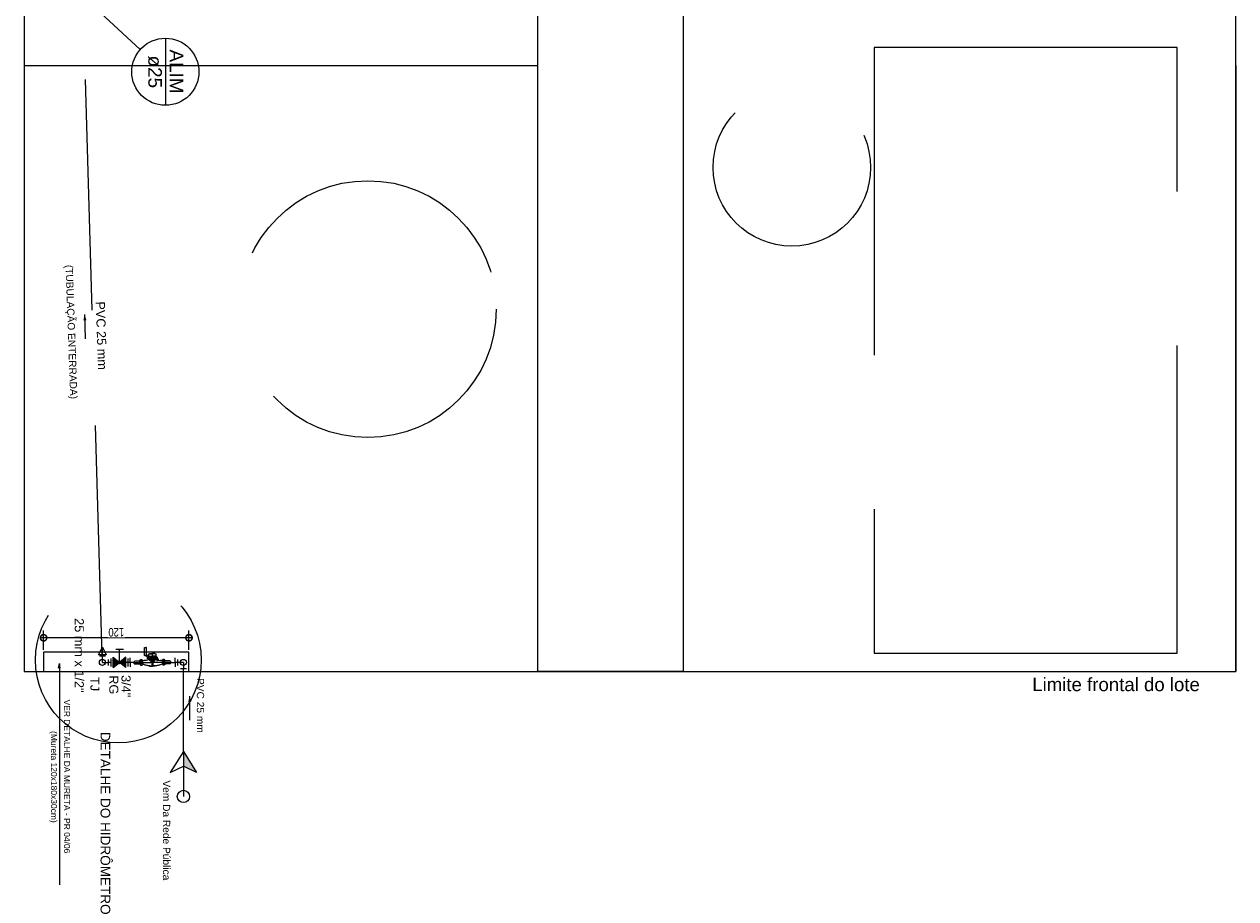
# Model space of a CAD drawing. Header units: millimetres. Extents: x -20654 to 2526, y -8238 to 977.
# Tile 64 of 219: x -10327 to -10317, y -4113 to -4106. Entities that reach past the tile are written whole.
import ezdxf

# ---------------------------------------------------------------- set-up
doc = ezdxf.new("R2010")
doc.units = ezdxf.units.MM
doc.linetypes.add('DASHDOT', pattern=[2.54, 1.27, -0.635, 0, -0.635])
doc.linetypes.add('HIDDEN2', pattern=[0.47625, 0.3175, -0.15875])
for name, color, linetype in [('01 CONTORNO_dwg', 252, 'Continuous'), ('A-FLOR', 252, 'Continuous'), ('AF-Condutos', 4, 'Continuous'), ('AL-Condutos', 3, 'Continuous'), ('CV-Indicação coluna', 7, 'Continuous'), ('P-PIPE-IDEN', 7, 'Continuous'), ('Simbolos', 7, 'Continuous'), ('Simbolos conexões', 5, 'Continuous'), ('Simbolos_int', 8, 'Continuous'), ('TEXT', 7, 'Continuous'), ('Textos', 7, 'Continuous'), ('TQ-Conexões', 7, 'Continuous')]:
    doc.layers.add(name, color=color, linetype=linetype)
doc.styles.add('Arial', font='arial.ttf', dxfattribs={"height": 100})
doc.styles.add('Arial_4', font='arial.ttf', dxfattribs={"width": 0.8, "height": 0.07})
doc.styles.add('Arial_5', font='arial.ttf', dxfattribs={"height": 0.0825})
doc.styles.add('Arial_9', font='arial.ttf', dxfattribs={"height": 0.0625})
doc.dimstyles.new('COTAS', dxfattribs={"dimscale": 0.3048, "dimtxt": 0.07, "dimasz": 0.341207, "dimexe": 0.19685, "dimexo": 0.0625, "dimgap": 0.032808, "dimtad": 3, "dimdec": 0, "dimlfac": 100, "dimzin": 0, "dimdsep": 46, "dimtxsty": 'Arial_4', "dimblk1": 'DOTSMALL', "dimblk2": 'DOTSMALL', "dimsah": 1, "dimcen": 0.09, "dimdle": 0.065617, "dimazin": 0, "dimtfac": 1, "dimtdec": 0, "dimtmove": 0, "dimatfit": 0, "dimfxl": 0.328084, "dimfxlon": 1, "dimtvp": 1, "dimtfill": 1, "dimtolj": 1, "dimtzin": 0, "dimarcsym": 2})

# ---------------------------------------------------------------- blocks, each defined once
blk = doc.blocks.new('_DotSmall')
at = {"color": 0, "linetype": 'ByBlock', "const_width": 0.5}
blk.add_lwpolyline([(-0.0625, 0, 1), (0.0625, 0, 1)], format="xyb", close=True, dxfattribs=at)
blk = doc.blocks.new('*D135')
at = {"color": 0, "lineweight": -2, "ltscale": 2, "transparency": 16777216}
for p, q in [((-10327.109, -4110.906), (-10327.109, -4110.747)), ((-10325.909, -4110.906), (-10325.909, -4110.747)), ((-10325.889, -4110.807), (-10327.129, -4110.807))]:
    blk.add_line(p, q, dxfattribs=at)
at = {"layer": 'Defpoints', "color": 0, "ltscale": 2, "transparency": 16777216}
for p in [(-10327.109, -4110.807), (-10327.109, -4110.925), (-10325.909, -4110.925)]:
    blk.add_point(p, dxfattribs=at)
at = {"color": 0, "lineweight": -2, "ltscale": 2, "transparency": 16777216, "xscale": 0.104, "yscale": 0.104, "zscale": 0.104, "rotation": 180}
blk.add_blockref('_DotSmall', (-10327.109, -4110.807), dxfattribs=at)
at = {"color": 0, "lineweight": -2, "ltscale": 2, "transparency": 16777216, "xscale": 0.104, "yscale": 0.104, "zscale": 0.104}
blk.add_blockref('_DotSmall', (-10325.909, -4110.807), dxfattribs=at)
at = {"color": 0, "ltscale": 2, "transparency": 16777216, "insert": (-10326.509, -4110.761), "char_height": 0.07, "attachment_point": 5, "rotation": 180, "style": 'Arial_4', "bg_fill": 3, "box_fill_scale": 1.1, "bg_fill_color": 256, "bg_fill_true_color": 13158600, "bg_fill_transparency": 0}
blk.add_mtext('\\A1;120', dxfattribs=at)
blk = doc.blocks.new('Anotacao_Coluna - Coluna-1332778-9 COBERTURA')
at = {"layer": 'P-PIPE-IDEN'}
blk.add_line((-0.0062, 0), (0.0062, 0), dxfattribs=at)
blk.add_circle((0, 0), 0.0062, dxfattribs=at)
blk = doc.blocks.new('terreo')
at = {"layer": '01 CONTORNO_dwg'}
for p, q in [((-16777, -9445), (-16777, -14445)), ((-6777, -9445), (-6777, -14445))]:
    blk.add_line(p, q, dxfattribs=at)
blk.add_lwpolyline([(-16777, -14445), (-6777, -14445), (-6777, 1978), (-16777, 1978)], dxfattribs=at)
at = {"layer": 'A-FLOR'}
for p, q in [((-16777, -8945), (-16777, -9445)), ((-16777, -9445), (-12537, -9445))]:
    blk.add_line(p, q, dxfattribs=at)
blk.add_lwpolyline([(-12537, -8945), (-11337, -8945), (-11337, -14445), (-12537, -14445)], close=True, dxfattribs=at)

msp = doc.modelspace()

# ---------------------------------------------------------------- hatches: boundary and pattern name
at = {"layer": 'AF-Condutos'}
msp.add_hatch(color=256, dxfattribs=at).paths.add_polyline_path([(-10326.491, -4111.001), (-10326.49, -4111), (-10326.489, -4111), (-10326.488, -4110.999), (-10326.487, -4110.999), (-10326.486, -4110.998), (-10326.485, -4110.998), (-10326.484, -4110.998), (-10326.483, -4110.997), (-10326.482, -4110.997), (-10326.481, -4110.997), (-10326.479, -4110.998), (-10326.478, -4110.998), (-10326.477, -4110.998), (-10326.476, -4110.999), (-10326.475, -4110.999), (-10326.474, -4111), (-10326.474, -4111), (-10326.473, -4111.001), (-10326.472, -4111.002), (-10326.471, -4111.003), (-10326.471, -4111.004), (-10326.47, -4111.005), (-10326.47, -4111.006), (-10326.47, -4111.007), (-10326.469, -4111.008), (-10326.469, -4111.009), (-10326.469, -4111.01), (-10326.469, -4111.011), (-10326.469, -4111.012), (-10326.47, -4111.013), (-10326.47, -4111.014), (-10326.47, -4111.015), (-10326.471, -4111.016), (-10326.471, -4111.017), (-10326.472, -4111.018), (-10326.473, -4111.019), (-10326.474, -4111.02), (-10326.474, -4111.02), (-10326.475, -4111.021), (-10326.476, -4111.021), (-10326.477, -4111.022), (-10326.478, -4111.022), (-10326.479, -4111.022), (-10326.481, -4111.022), (-10326.482, -4111.022), (-10326.483, -4111.022), (-10326.484, -4111.022), (-10326.485, -4111.022), (-10326.486, -4111.022), (-10326.487, -4111.021), (-10326.488, -4111.021), (-10326.489, -4111.02), (-10326.49, -4111.02), (-10326.491, -4111.019), (-10326.491, -4111.018), (-10326.492, -4111.017), (-10326.492, -4111.016), (-10326.493, -4111.015), (-10326.493, -4111.014), (-10326.494, -4111.013), (-10326.494, -4111.012), (-10326.494, -4111.011), (-10326.494, -4111.01), (-10326.494, -4111.009), (-10326.494, -4111.008), (-10326.494, -4111.007), (-10326.493, -4111.006), (-10326.493, -4111.005), (-10326.492, -4111.004), (-10326.492, -4111.003), (-10326.491, -4111.002)])
at = {"layer": 'CV-Indicação coluna'}
msp.add_hatch(color=256, dxfattribs=at).paths.add_polyline_path([(-10326.977, -4111.019), (-10326.967, -4111.057), (-10326.987, -4111.057)])
at = {"layer": 'P-PIPE-IDEN'}
for points in [[(-10326.77, -4108.139), (-10326.781, -4108.188), (-10326.755, -4108.187)], [(-10325.903, -4111.288), (-10325.89, -4111.337), (-10325.916, -4111.337)]]:
    msp.add_hatch(color=256, dxfattribs=at).paths.add_polyline_path(points)
at = {"layer": 'Simbolos', "linetype": 'Continuous'}
for points in [[(-10326.482, -4111.01), (-10326.534, -4111.052), (-10326.534, -4110.968)], [(-10326.429, -4111.052), (-10326.429, -4110.968), (-10326.482, -4111.01)], [(-10326.205, -4111.034), (-10326.217, -4111.034), (-10326.217, -4111.013), (-10326.205, -4111.013), (-10326.205, -4111.034)], [(-10325.955, -4111.746), (-10325.846, -4111.92), (-10325.955, -4111.866), (-10325.955, -4111.746)]]:
    msp.add_hatch(color=256, dxfattribs=at).paths.add_polyline_path(points)

# ---------------------------------------------------------------- linework, layer by layer
msp.add_line((-10326.977, -4111.085), (-10326.977, -4112.847))
msp.add_lwpolyline([(-10325.909, -4110.925), (-10327.109, -4110.925), (-10327.109, -4111.085), (-10325.909, -4111.085)], close=True)
msp.add_circle((-10325.955, -4112.116), 0.0502)
at = {"layer": 'AF-Condutos'}
msp.add_circle((-10326.482, -4111.01), 0.0125, dxfattribs=at)
at = {"layer": 'AL-Condutos'}
for p, q in [((-10326.552, -4111.01), (-10326.574, -4111.01)), ((-10326.395, -4111.01), (-10326.476, -4111.01)), ((-10326.005, -4111.01), (-10326.022, -4111.01)), ((-10325.955, -4111.746), (-10325.955, -4111.06))]:
    msp.add_line(p, q, dxfattribs=at)
at = {"layer": 'CV-Indicação coluna'}
for p, q in [((-10326.749, -4105.548), (-10326.311, -4105.952)), ((-10326.987, -4111.057), (-10326.977, -4111.019)), ((-10326.977, -4111.019), (-10326.977, -4111.327))]:
    msp.add_line(p, q, dxfattribs=at)
at = {"layer": 'P-PIPE-IDEN'}
for points in [[(-10326.763, -4108.339), (-10326.77, -4108.139)], [(-10325.903, -4111.488), (-10325.903, -4111.288)]]:
    msp.add_lwpolyline(points, dxfattribs=at)
at = {"layer": 'Simbolos', "linetype": 'Continuous'}
for p, q in [((-10326.655, -4110.948), (-10326.624, -4110.885)), ((-10326.624, -4111.01), (-10326.624, -4110.885)), ((-10326.624, -4110.885), (-10326.593, -4110.948)), ((-10326.593, -4110.948), (-10326.655, -4110.948)), ((-10326.599, -4110.96), (-10326.649, -4110.96)), ((-10326.624, -4111.01), (-10326.624, -4110.96)), ((-10326.574, -4111.035), (-10326.574, -4110.985)), ((-10326.005, -4110.985), (-10326.005, -4111.035)), ((-10326.624, -4111.01), (-10326.574, -4111.01)), ((-10325.955, -4111.01), (-10326.005, -4111.01)), ((-10325.98, -4111.06), (-10325.93, -4111.06)), ((-10325.955, -4111.01), (-10325.955, -4111.06))]:
    msp.add_line(p, q, dxfattribs=at)
at = {"layer": 'Simbolos'}
for p, q in [((-10326.534, -4111.052), (-10326.534, -4110.968)), ((-10326.534, -4110.968), (-10326.482, -4111.01)), ((-10326.513, -4110.9), (-10326.45, -4110.9)), ((-10326.482, -4111.01), (-10326.482, -4110.9)), ((-10326.429, -4110.968), (-10326.482, -4111.01)), ((-10326.429, -4111.052), (-10326.429, -4110.968)), ((-10326.395, -4111.01), (-10326.395, -4110.972)), ((-10326.022, -4111.01), (-10326.022, -4110.972)), ((-10326.534, -4111.052), (-10326.482, -4111.01)), ((-10326.429, -4111.052), (-10326.482, -4111.01)), ((-10326.361, -4111.01), (-10326.395, -4111.01)), ((-10326.395, -4111.01), (-10326.395, -4111.048)), ((-10326.061, -4111.01), (-10326.022, -4111.01)), ((-10326.022, -4111.01), (-10326.022, -4111.048)), ((-10325.955, -4111.746), (-10326.064, -4111.92)), ((-10325.955, -4111.746), (-10325.846, -4111.92)), ((-10325.955, -4111.746), (-10325.955, -4111.866)), ((-10326.064, -4111.92), (-10325.955, -4111.866)), ((-10325.846, -4111.92), (-10325.955, -4111.866)), ((-10325.955, -4111.866), (-10325.955, -4112.116))]:
    msp.add_line(p, q, dxfattribs=at)
msp.add_lwpolyline([(-10326.205, -4111.013), (-10326.217, -4111.013), (-10326.217, -4111.034), (-10326.205, -4111.034), (-10326.205, -4111.013)], dxfattribs=at)
at = {"layer": 'Simbolos', "linetype": 'Continuous'}
for centre in [(-10326.624, -4111.01), (-10326.624, -4111.01), (-10326.624, -4111.01), (-10326.624, -4111.01), (-10325.955, -4111.01), (-10325.955, -4111.01)]:
    msp.add_circle(centre, 0.025, dxfattribs=at)
at = {"layer": 'Simbolos conexões'}
for p, q in [((-10326.277, -4110.953), (-10326.277, -4110.888)), ((-10326.277, -4110.888), (-10326.265, -4110.888)), ((-10326.261, -4110.886), (-10326.265, -4110.888)), ((-10326.261, -4110.949), (-10326.261, -4110.886)), ((-10326.361, -4110.999), (-10326.35, -4110.997)), ((-10326.361, -4110.999), (-10326.361, -4111.01)), ((-10326.35, -4110.997), (-10326.312, -4110.997)), ((-10326.314, -4111.01), (-10326.314, -4110.997)), ((-10326.312, -4110.989), (-10326.31, -4110.989)), ((-10326.312, -4111.01), (-10326.312, -4110.989)), ((-10326.309, -4110.998), (-10326.309, -4110.987)), ((-10326.309, -4110.987), (-10326.296, -4110.987)), ((-10326.308, -4111), (-10326.309, -4110.998)), ((-10326.308, -4111), (-10326.309, -4111.002)), ((-10326.297, -4111), (-10326.308, -4111)), ((-10326.297, -4111), (-10326.296, -4110.998)), ((-10326.297, -4111), (-10326.296, -4111.002)), ((-10326.296, -4110.998), (-10326.296, -4110.987)), ((-10326.295, -4110.994), (-10326.281, -4110.994)), ((-10326.281, -4110.994), (-10326.279, -4110.994)), ((-10326.261, -4110.953), (-10326.277, -4110.953)), ((-10326.252, -4110.963), (-10326.277, -4110.953)), ((-10326.252, -4110.952), (-10326.261, -4110.946)), ((-10326.261, -4110.949), (-10326.261, -4110.953)), ((-10326.261, -4110.953), (-10326.252, -4110.963)), ((-10326.259, -4110.993), (-10326.245, -4110.989)), ((-10326.252, -4110.952), (-10326.245, -4110.952)), ((-10326.252, -4110.971), (-10326.252, -4110.952)), ((-10326.245, -4110.963), (-10326.252, -4110.971)), ((-10326.245, -4110.963), (-10326.252, -4110.963)), ((-10326.252, -4110.971), (-10326.211, -4110.971)), ((-10326.252, -4110.981), (-10326.252, -4110.971)), ((-10326.252, -4110.981), (-10326.211, -4110.981)), ((-10326.245, -4110.958), (-10326.245, -4110.952)), ((-10326.245, -4110.963), (-10326.245, -4110.958)), ((-10326.245, -4110.958), (-10326.211, -4110.958)), ((-10326.245, -4110.963), (-10326.211, -4110.963)), ((-10326.245, -4110.983), (-10326.245, -4110.989)), ((-10326.245, -4110.983), (-10326.211, -4110.983)), ((-10326.241, -4110.958), (-10326.241, -4110.941)), ((-10326.239, -4110.989), (-10326.211, -4110.989)), ((-10326.235, -4110.94), (-10326.211, -4110.94)), ((-10326.234, -4110.993), (-10326.221, -4110.993)), ((-10326.23, -4110.938), (-10326.211, -4110.938)), ((-10326.226, -4111.001), (-10326.226, -4110.996)), ((-10326.226, -4110.996), (-10326.211, -4110.996)), ((-10326.221, -4110.996), (-10326.221, -4110.99)), ((-10326.221, -4110.99), (-10326.211, -4110.99)), ((-10326.191, -4110.938), (-10326.211, -4110.938)), ((-10326.187, -4110.94), (-10326.211, -4110.94)), ((-10326.177, -4110.958), (-10326.211, -4110.958)), ((-10326.177, -4110.963), (-10326.211, -4110.963)), ((-10326.169, -4110.971), (-10326.211, -4110.971)), ((-10326.169, -4110.981), (-10326.211, -4110.981)), ((-10326.177, -4110.983), (-10326.211, -4110.983)), ((-10326.183, -4110.989), (-10326.211, -4110.989)), ((-10326.2, -4110.99), (-10326.211, -4110.99)), ((-10326.195, -4110.996), (-10326.211, -4110.996)), ((-10326.2, -4110.996), (-10326.2, -4110.99)), ((-10326.188, -4110.993), (-10326.2, -4110.993)), ((-10326.195, -4111.001), (-10326.195, -4110.996)), ((-10326.181, -4110.958), (-10326.181, -4110.941)), ((-10326.177, -4110.963), (-10326.177, -4110.958)), ((-10326.177, -4110.963), (-10326.169, -4110.971)), ((-10326.177, -4110.983), (-10326.177, -4110.989)), ((-10326.175, -4110.992), (-10326.173, -4110.997)), ((-10326.166, -4110.982), (-10326.173, -4110.99)), ((-10326.169, -4110.981), (-10326.169, -4110.971)), ((-10326.164, -4110.995), (-10326.168, -4110.997)), ((-10326.162, -4110.986), (-10326.166, -4110.982)), ((-10326.165, -4110.982), (-10326.166, -4110.983)), ((-10326.162, -4110.984), (-10326.165, -4110.982)), ((-10326.165, -4110.983), (-10326.164, -4110.982)), ((-10326.163, -4110.983), (-10326.164, -4110.984)), ((-10326.162, -4110.986), (-10326.164, -4110.99)), ((-10326.163, -4110.985), (-10326.162, -4110.984)), ((-10326.163, -4110.984), (-10326.163, -4110.984)), ((-10326.163, -4110.993), (-10326.143, -4110.994)), ((-10326.141, -4110.994), (-10326.143, -4110.994)), ((-10326.127, -4110.994), (-10326.141, -4110.994)), ((-10326.113, -4110.987), (-10326.126, -4110.987)), ((-10326.126, -4110.998), (-10326.126, -4110.987)), ((-10326.124, -4111), (-10326.126, -4110.998)), ((-10326.124, -4111), (-10326.126, -4111.002)), ((-10326.124, -4111), (-10326.114, -4111)), ((-10326.114, -4111), (-10326.113, -4110.998)), ((-10326.114, -4111), (-10326.113, -4111.002)), ((-10326.113, -4110.998), (-10326.113, -4110.987)), ((-10326.109, -4110.989), (-10326.112, -4110.989)), ((-10326.109, -4111.01), (-10326.109, -4110.989)), ((-10326.071, -4110.997), (-10326.109, -4110.997)), ((-10326.107, -4111.01), (-10326.107, -4110.997)), ((-10326.061, -4110.999), (-10326.071, -4110.997)), ((-10326.061, -4110.999), (-10326.061, -4111.01)), ((-10326.361, -4111.021), (-10326.361, -4111.01)), ((-10326.361, -4111.021), (-10326.35, -4111.023)), ((-10326.35, -4111.023), (-10326.312, -4111.023)), ((-10326.314, -4111.01), (-10326.314, -4111.023)), ((-10326.312, -4111.01), (-10326.312, -4111.031)), ((-10326.312, -4111.031), (-10326.31, -4111.031)), ((-10326.309, -4111.01), (-10326.309, -4111.002)), ((-10326.309, -4111.01), (-10326.309, -4111.018)), ((-10326.308, -4111.02), (-10326.309, -4111.018)), ((-10326.308, -4111.02), (-10326.309, -4111.022)), ((-10326.309, -4111.022), (-10326.309, -4111.033)), ((-10326.309, -4111.033), (-10326.296, -4111.033)), ((-10326.297, -4111.02), (-10326.308, -4111.02)), ((-10326.297, -4111.02), (-10326.296, -4111.018)), ((-10326.297, -4111.02), (-10326.296, -4111.022)), ((-10326.296, -4111.01), (-10326.296, -4111.002)), ((-10326.296, -4111.01), (-10326.296, -4111.018)), ((-10326.296, -4111.022), (-10326.296, -4111.033)), ((-10326.295, -4111.026), (-10326.287, -4111.026)), ((-10326.293, -4111.01), (-10326.293, -4111.001)), ((-10326.293, -4111.01), (-10326.293, -4111.019)), ((-10326.234, -4111.039), (-10326.234, -4111.041)), ((-10326.234, -4111.039), (-10326.211, -4111.039)), ((-10326.234, -4111.041), (-10326.211, -4111.041)), ((-10326.226, -4111.001), (-10326.211, -4111.001)), ((-10326.222, -4111.008), (-10326.215, -4111.005)), ((-10326.222, -4111.008), (-10326.215, -4111.012)), ((-10326.215, -4111.007), (-10326.215, -4111.005)), ((-10326.211, -4111.007), (-10326.215, -4111.007)), ((-10326.211, -4111.01), (-10326.215, -4111.01)), ((-10326.211, -4111.01), (-10326.215, -4111.01)), ((-10326.215, -4111.01), (-10326.215, -4111.012)), ((-10326.208, -4111.014), (-10326.214, -4111.014)), ((-10326.214, -4111.014), (-10326.214, -4111.015)), ((-10326.209, -4111.015), (-10326.214, -4111.015)), ((-10326.195, -4111.001), (-10326.211, -4111.001)), ((-10326.199, -4111.007), (-10326.211, -4111.007)), ((-10326.211, -4111.007), (-10326.206, -4111.007)), ((-10326.199, -4111.01), (-10326.211, -4111.01)), ((-10326.211, -4111.01), (-10326.206, -4111.01)), ((-10326.211, -4111.01), (-10326.204, -4111.01)), ((-10326.188, -4111.039), (-10326.211, -4111.039)), ((-10326.188, -4111.041), (-10326.211, -4111.041)), ((-10326.209, -4111.015), (-10326.209, -4111.021)), ((-10326.208, -4111.014), (-10326.208, -4111.021)), ((-10326.208, -4111.021), (-10326.208, -4111.022)), ((-10326.208, -4111.032), (-10326.208, -4111.033)), ((-10326.188, -4111.039), (-10326.188, -4111.041)), ((-10326.127, -4111.026), (-10326.134, -4111.026)), ((-10326.129, -4111.01), (-10326.129, -4111.001)), ((-10326.129, -4111.01), (-10326.129, -4111.019)), ((-10326.126, -4111.01), (-10326.126, -4111.002)), ((-10326.126, -4111.01), (-10326.126, -4111.018)), ((-10326.124, -4111.02), (-10326.126, -4111.018)), ((-10326.124, -4111.02), (-10326.126, -4111.022)), ((-10326.126, -4111.022), (-10326.126, -4111.033)), ((-10326.113, -4111.033), (-10326.126, -4111.033)), ((-10326.124, -4111.02), (-10326.114, -4111.02)), ((-10326.114, -4111.02), (-10326.113, -4111.018)), ((-10326.114, -4111.02), (-10326.113, -4111.022)), ((-10326.113, -4111.01), (-10326.113, -4111.002)), ((-10326.113, -4111.01), (-10326.113, -4111.018)), ((-10326.113, -4111.022), (-10326.113, -4111.033)), ((-10326.109, -4111.031), (-10326.112, -4111.031)), ((-10326.109, -4111.01), (-10326.109, -4111.031)), ((-10326.071, -4111.023), (-10326.109, -4111.023)), ((-10326.107, -4111.01), (-10326.107, -4111.023)), ((-10326.061, -4111.021), (-10326.071, -4111.023)), ((-10326.061, -4111.021), (-10326.061, -4111.01))]:
    msp.add_line(p, q, dxfattribs=at)
at = {"layer": 'Simbolos conexões', "linetype": 'DASHDOT'}
for p, q in [((-10326.211, -4111.01), (-10326.211, -4110.934)), ((-10326.361, -4111.01), (-10326.224, -4111.01)), ((-10326.061, -4111.01), (-10326.197, -4111.01))]:
    msp.add_line(p, q, dxfattribs=at)
at = {"layer": 'Simbolos conexões'}
for points in [[(-10326.259, -4110.993), (-10326.261, -4110.993), (-10326.263, -4110.994), (-10326.266, -4110.994), (-10326.268, -4110.994), (-10326.27, -4110.994), (-10326.273, -4110.994), (-10326.275, -4110.994), (-10326.277, -4110.994), (-10326.28, -4110.994)], [(-10326.247, -4110.981), (-10326.246, -4110.981), (-10326.246, -4110.981), (-10326.246, -4110.981), (-10326.246, -4110.981), (-10326.245, -4110.982), (-10326.245, -4110.982), (-10326.245, -4110.982), (-10326.245, -4110.983), (-10326.245, -4110.983)], [(-10326.241, -4110.941), (-10326.24, -4110.94), (-10326.239, -4110.94), (-10326.238, -4110.939), (-10326.236, -4110.939), (-10326.235, -4110.938), (-10326.234, -4110.938), (-10326.233, -4110.938), (-10326.231, -4110.937), (-10326.23, -4110.937)], [(-10326.191, -4110.937), (-10326.19, -4110.937), (-10326.189, -4110.938), (-10326.188, -4110.938), (-10326.186, -4110.938), (-10326.185, -4110.939), (-10326.184, -4110.939), (-10326.183, -4110.94), (-10326.182, -4110.94), (-10326.181, -4110.941)], [(-10326.177, -4110.983), (-10326.177, -4110.983), (-10326.177, -4110.982), (-10326.177, -4110.982), (-10326.176, -4110.982), (-10326.176, -4110.981), (-10326.176, -4110.981), (-10326.175, -4110.981), (-10326.175, -4110.981), (-10326.175, -4110.981)], [(-10326.175, -4110.991), (-10326.175, -4110.991), (-10326.176, -4110.991), (-10326.176, -4110.991), (-10326.176, -4110.99), (-10326.176, -4110.99), (-10326.176, -4110.99), (-10326.177, -4110.99), (-10326.177, -4110.99), (-10326.177, -4110.989)], [(-10326.173, -4110.99), (-10326.173, -4110.99), (-10326.173, -4110.99), (-10326.173, -4110.991), (-10326.174, -4110.991), (-10326.174, -4110.991), (-10326.174, -4110.991), (-10326.175, -4110.991), (-10326.175, -4110.991), (-10326.175, -4110.991)], [(-10326.164, -4110.992), (-10326.164, -4110.991), (-10326.164, -4110.991), (-10326.164, -4110.991), (-10326.164, -4110.991), (-10326.164, -4110.991), (-10326.164, -4110.99), (-10326.164, -4110.99), (-10326.164, -4110.99), (-10326.164, -4110.99)], [(-10326.162, -4110.993), (-10326.163, -4110.993), (-10326.163, -4110.992), (-10326.163, -4110.992), (-10326.163, -4110.992), (-10326.163, -4110.992), (-10326.163, -4110.992), (-10326.164, -4110.992), (-10326.164, -4110.992), (-10326.164, -4110.992)], [(-10326.233, -4111.039), (-10326.239, -4111.039), (-10326.246, -4111.038), (-10326.252, -4111.037), (-10326.258, -4111.036), (-10326.264, -4111.034), (-10326.27, -4111.033), (-10326.276, -4111.031), (-10326.282, -4111.028), (-10326.287, -4111.026)], [(-10326.208, -4111.033), (-10326.208, -4111.033), (-10326.209, -4111.033), (-10326.21, -4111.033), (-10326.211, -4111.033), (-10326.211, -4111.032), (-10326.212, -4111.032), (-10326.212, -4111.032), (-10326.213, -4111.031), (-10326.213, -4111.031), (-10326.214, -4111.03), (-10326.214, -4111.029), (-10326.214, -4111.029), (-10326.215, -4111.028), (-10326.215, -4111.027), (-10326.215, -4111.027), (-10326.214, -4111.026), (-10326.214, -4111.025), (-10326.214, -4111.024), (-10326.214, -4111.024), (-10326.213, -4111.023), (-10326.213, -4111.023), (-10326.212, -4111.022), (-10326.211, -4111.022), (-10326.211, -4111.022), (-10326.21, -4111.021), (-10326.209, -4111.021), (-10326.209, -4111.021)], [(-10326.208, -4111.032), (-10326.208, -4111.032), (-10326.209, -4111.032), (-10326.21, -4111.032), (-10326.21, -4111.032), (-10326.211, -4111.031), (-10326.211, -4111.031), (-10326.212, -4111.031), (-10326.212, -4111.03), (-10326.213, -4111.03), (-10326.213, -4111.029), (-10326.213, -4111.029), (-10326.213, -4111.028), (-10326.214, -4111.027), (-10326.214, -4111.027), (-10326.213, -4111.026), (-10326.213, -4111.026), (-10326.213, -4111.025), (-10326.213, -4111.024), (-10326.212, -4111.024), (-10326.212, -4111.023), (-10326.211, -4111.023), (-10326.211, -4111.023), (-10326.21, -4111.022), (-10326.21, -4111.022), (-10326.209, -4111.022), (-10326.208, -4111.022), (-10326.208, -4111.022)], [(-10326.199, -4111.007), (-10326.198, -4111.007), (-10326.198, -4111.007), (-10326.198, -4111.007), (-10326.198, -4111.007), (-10326.198, -4111.007), (-10326.198, -4111.007), (-10326.198, -4111.007), (-10326.198, -4111.007), (-10326.198, -4111.007), (-10326.198, -4111.007), (-10326.197, -4111.008), (-10326.197, -4111.008), (-10326.197, -4111.008), (-10326.197, -4111.008), (-10326.197, -4111.008), (-10326.197, -4111.008), (-10326.197, -4111.008), (-10326.197, -4111.008), (-10326.197, -4111.008), (-10326.197, -4111.009), (-10326.197, -4111.009), (-10326.197, -4111.009), (-10326.197, -4111.009), (-10326.198, -4111.009), (-10326.198, -4111.009), (-10326.198, -4111.009), (-10326.198, -4111.009), (-10326.198, -4111.009), (-10326.198, -4111.009), (-10326.198, -4111.01), (-10326.198, -4111.01), (-10326.198, -4111.01), (-10326.198, -4111.01), (-10326.199, -4111.01)], [(-10326.134, -4111.026), (-10326.14, -4111.028), (-10326.146, -4111.031), (-10326.152, -4111.033), (-10326.158, -4111.034), (-10326.164, -4111.036), (-10326.17, -4111.037), (-10326.176, -4111.038), (-10326.182, -4111.039), (-10326.188, -4111.039)]]:
    msp.add_lwpolyline(points, dxfattribs=at)
at = {"layer": 'Simbolos_int'}
for p, q in [((-10326.552, -4111.044), (-10326.552, -4110.977)), ((-10326.411, -4111.044), (-10326.411, -4110.977))]:
    msp.add_line(p, q, dxfattribs=at)
at = {"layer": 'TQ-Conexões', "linetype": 'HIDDEN2', "ltscale": 8}
msp.add_lwpolyline([(-10317.753, -4105.935), (-10320.253, -4105.935), (-10320.253, -4110.935), (-10317.753, -4110.935)], close=True, dxfattribs=at)
for centre, radius in [((-10320.933, -4106.925), 0.65), ((-10324.433, -4108.095), 1.06)]:
    msp.add_circle(centre, radius, dxfattribs=at)
at = {"layer": 'TQ-Conexões', "color": 244, "linetype": 'HIDDEN2', "ltscale": 8, "true_color": 0x991b1e}
msp.add_circle((-10326.493, -4110.99), 0.684, dxfattribs=at)

# ---------------------------------------------------------------- block references
at = {"layer": 'CV-Indicação coluna', "xscale": 44.65990838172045, "yscale": 44.65990838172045, "zscale": 44.65990838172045, "rotation": 270}
msp.add_blockref('Anotacao_Coluna - Coluna-1332778-9 COBERTURA', (-10326.104, -4106.136), dxfattribs=at)

# ---------------------------------------------------------------- texts
at = {"insert": (-10318.257, -4111.249), "char_height": 0.11, "width": 2.40809, "attachment_point": 8, "line_spacing_factor": 0.6, "style": 'Arial'}
msp.add_mtext('Limite frontal do lote', dxfattribs=at)
at = {"layer": 'CV-Indicação coluna', "char_height": 0.1116, "attachment_point": 1, "rotation": 270, "style": 'Arial_9'}
for s, insert, width in [('ALIM', (-10325.956, -4105.952), 0.53347), ('ø25', (-10326.133, -4106.002), 0.32223)]:
    msp.add_mtext(s, dxfattribs=dict(at, insert=insert, width=width))
at = {"layer": 'P-PIPE-IDEN', "style": 'Arial_5'}
for s, insert, char_height, width, attachment_point, rotation in [('(TUBULAÇÃO ENTERRADA)', (-10326.868, -4107.728), 0.06, 1.47801, 1, 271.9937), ('PVC 25 mm', (-10326.604, -4108.03), 0.075, 1.52425, 1, 271.9937), ('PVC 25 mm', (-10325.845, -4111.139), 0.06, 0.49191, 7, 270), ('Vem Da Rede Pública', (-10326.125, -4111.984), 0.06, 1.13197, 7, 270)]:
    msp.add_mtext(s, dxfattribs=dict(at, insert=insert, char_height=char_height, width=width, attachment_point=attachment_point, rotation=rotation))
at = {"layer": 'TEXT', "style": 'Arial'}
msp.add_text('DETALHE DO HIDRÔMETRO', height=0.08, rotation=270, dxfattribs=at).set_placement((-10326.639, -4111.583))
at = {"layer": 'Textos', "style": 'Arial'}
msp.add_text('VER DETALHE DA MURETA - PR 04/06', height=0.05, rotation=270, dxfattribs=at).set_placement((-10326.941, -4111.317))
at = {"layer": 'Textos', "attachment_point": 2, "rotation": 270, "line_spacing_factor": 0.6, "style": 'Arial'}
for s, insert, char_height, width in [('25 mm x 1/2"', (-10326.777, -4110.952), 0.075, 1.22721), ('TJ', (-10326.648, -4111.189), 0.075, 0.23289), ('RG', (-10326.492, -4111.195), 0.075, 0.23289), ('3/4"', (-10326.391, -4111.206), 0.075, 1.22721), ('(Mureta 120x180x30cm)', (-10326.998, -4111.955), 0.05, 1.22721)]:
    msp.add_mtext(s, dxfattribs=dict(at, insert=insert, char_height=char_height, width=width))

# ---------------------------------------------------------------- next in the draw order: dimensions: what is measured, and where the dimension line sits
at = {"ltscale": 2}
dim = msp.add_linear_dim(base=(-10327.109, -4110.807), p1=(-10325.909, -4110.925), p2=(-10327.109, -4110.925), angle=180, dimstyle='COTAS', override={"dimpost": '<>'}, dxfattribs=at)
dim.commit()
dim.dimension.update_dxf_attribs({"geometry": '*D135', "text_midpoint": (-10326.509, -4110.761)})

# ---------------------------------------------------------------- next in the draw order: linework, layer by layer
at = {"layer": 'AL-Condutos', "linetype": 'HIDDEN2', "ltscale": 6}
msp.add_line((-10326.625, -4110.96), (-10326.783, -4105.562), dxfattribs=at)

# ---------------------------------------------------------------- next in the draw order: block references
at = {"layer": '01 CONTORNO_dwg', "xscale": 0.001, "yscale": 0.001, "zscale": 0.001}
msp.add_blockref('terreo', (-10310.492, -4096.64), dxfattribs=at)

doc.saveas('drawing.dxf')
